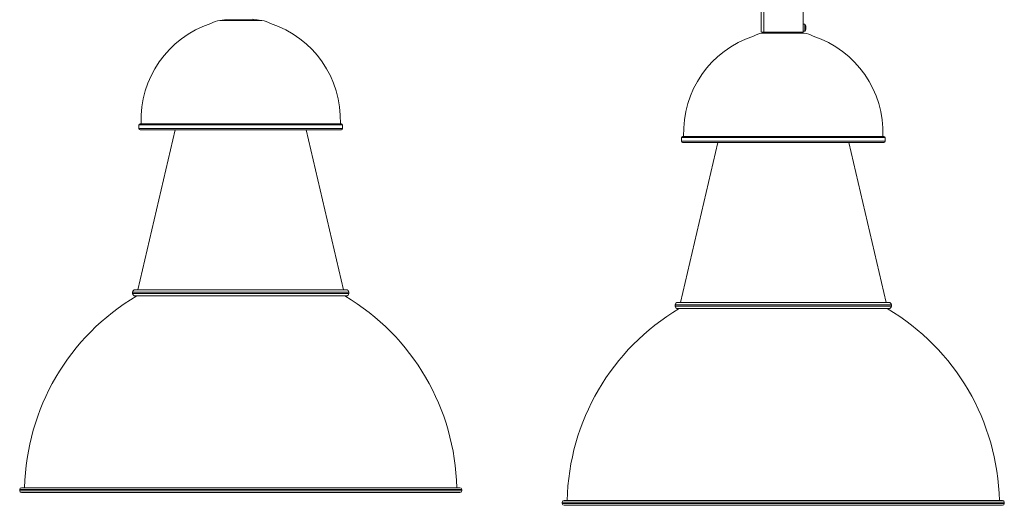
# Model space of a CAD drawing. Header units: millimetres. Extents: x -221 to 581, y -1633 to 212.
# Tile 1 of 6: x -221 to 581, y -1633 to -1237. Entities that reach past the tile are written whole.
import ezdxf

# ---------------------------------------------------------------- set-up
doc = ezdxf.new("R2010")
doc.units = ezdxf.units.MM

msp = doc.modelspace()

# ---------------------------------------------------------------- linework, layer by layer
at = {"color": 7, "linetype": 'Continuous', "lineweight": 15}
for p, q in [((383.27, -1167.31), (383.27, -1247.31)), ((385.44, -1167.31), (385.44, -1247.31)), ((417.41, -1167.31), (417.41, -1247.31)), ((-53.94, -1237.37), (-57.81, -1237.87)), ((-23.56, -1237.87), (-27.44, -1237.37)), ((418.66, -1241.01), (417.41, -1241.01)), ((383.27, -1247.31), (417.41, -1247.31)), ((387.9, -1247.73), (384.02, -1248.23)), ((418.27, -1248.23), (414.4, -1247.73)), ((417.41, -1246.61), (418.66, -1246.61)), ((418.9, -1246.46), (418.9, -1246.47)), ((419.64, -1243.44), (419.53, -1243.44)), ((419.53, -1244.18), (419.64, -1244.18)), ((-123.69, -1322.97), (-123.69, -1325.97)), ((-122.69, -1321.97), (41.31, -1321.97)), ((42.31, -1325.97), (42.31, -1322.97)), ((-93.95, -1326.97), (-124.52, -1457.22)), ((-122.69, -1326.97), (41.31, -1326.97)), ((43.14, -1457.22), (12.57, -1326.97)), ((347.89, -1337.33), (317.32, -1467.58)), ((318.15, -1333.33), (318.15, -1336.33)), ((319.15, -1332.33), (483.15, -1332.33)), ((319.15, -1337.33), (483.15, -1337.33)), ((484.98, -1467.58), (454.41, -1337.33)), ((484.15, -1336.33), (484.15, -1333.33)), ((-128.69, -1459.22), (-128.69, -1460.21)), ((-126.69, -1457.22), (45.31, -1457.22)), ((47.31, -1460.21), (47.31, -1459.22)), ((-126.69, -1462.21), (45.31, -1462.21)), ((313.15, -1469.58), (313.15, -1470.57)), ((315.15, -1467.58), (487.15, -1467.58)), ((315.15, -1472.57), (487.15, -1472.57)), ((489.15, -1470.57), (489.15, -1469.58)), ((137.81, -1618.45), (-219.19, -1618.45)), ((-220.69, -1619.95), (-220.69, -1620.95)), ((137.81, -1622.45), (-219.19, -1622.45)), ((139.31, -1620.95), (139.31, -1619.95)), ((221.15, -1630.31), (221.15, -1631.31)), ((579.65, -1628.81), (222.65, -1628.81)), ((579.65, -1632.81), (222.65, -1632.81)), ((581.15, -1631.31), (581.15, -1630.31))]:
    msp.add_line(p, q, dxfattribs=at)
at = {"color": 8, "linetype": 'Continuous', "lineweight": 15}
for p, q in [((-57.81, -1237.87), (-23.56, -1237.87)), ((-53.94, -1237.37), (-27.44, -1237.37)), ((384.02, -1248.23), (418.27, -1248.23)), ((387.9, -1247.73), (414.4, -1247.73)), ((-123.69, -1322.97), (42.31, -1322.97)), ((-123.69, -1325.97), (42.31, -1325.97)), ((318.15, -1333.33), (484.15, -1333.33)), ((318.15, -1336.33), (484.15, -1336.33)), ((-128.69, -1459.22), (47.31, -1459.22)), ((-128.69, -1460.21), (47.31, -1460.21)), ((313.15, -1469.58), (489.15, -1469.58)), ((313.15, -1470.57), (489.15, -1470.57)), ((139.31, -1619.95), (-220.69, -1619.95)), ((139.31, -1620.95), (-220.69, -1620.95)), ((581.15, -1630.31), (221.15, -1630.31)), ((581.15, -1631.31), (221.15, -1631.31))]:
    msp.add_line(p, q, dxfattribs=at)
at = {"color": 7, "linetype": 'Continuous', "lineweight": 15, "flags": 128}
for points in [[(-28.81, -1237.24), (-30.31, -1237.01), (-30.72, -1236.95)], [(391.18, -1247.31), (390.77, -1247.37), (389.27, -1247.61)], [(413.03, -1247.61), (411.53, -1247.37), (411.12, -1247.31)]]:
    msp.add_lwpolyline(points, dxfattribs=at)
at = {"color": 7, "linetype": 'Continuous', "lineweight": 15}
for centre, radius, start, end in [((-39.19, -1318.86), 82.7, 108.1869, 182.1575), ((-55.16, -1257.69), 20, 97.6395, 119.5004), ((-51.45, -1257.21), 20, 93.19982, 97.14843), ((-29.92, -1257.21), 20, 82.85157, 86.80018), ((-26.22, -1257.69), 20, 60.4996, 82.3605), ((-42.19, -1318.86), 82.7, 357.8425, 71.8131), ((428.13, -1242.76), 9.38, 170.0062, 184.10339), ((414.67, -1243.81), 5, 15.19724, 32.25657), ((414.67, -1243.81), 4.99, 6.49768, 15.17505), ((402.65, -1329.22), 82.7, 108.1869, 182.1575), ((386.68, -1268.05), 20, 97.6395, 119.5004), ((390.38, -1267.57), 20, 93.19982, 97.14843), ((411.91, -1267.57), 20, 82.85157, 86.80018), ((415.61, -1268.05), 20, 60.4996, 82.3605), ((418.67, -1246.34), 0.261, 266.90608, 342.6782), ((414.67, -1243.81), 5, 327.74343, 344.80276), ((414.67, -1243.81), 4.99, 344.82495, 353.50232), ((414.17, -1243.81), 5.37, 356.04926, 3.95074), ((414.04, -1243.57), 5.6, 1.39914, 3.39389), ((414.04, -1244.04), 5.6, 356.60611, 358.60086), ((399.65, -1329.22), 82.7, 357.8425, 71.8131), ((-122.69, -1322.97), 1, 90, 180), ((41.31, -1322.97), 1, 0, 90), ((-122.69, -1325.97), 1, 180, 270), ((41.31, -1325.97), 1, 270, 0), ((319.15, -1333.33), 1, 90, 180), ((319.15, -1336.33), 1, 180, 270), ((483.15, -1333.33), 1, 0, 90), ((483.15, -1336.33), 1, 270, 0), ((-126.69, -1459.22), 2, 90, 180), ((45.31, -1459.22), 2, 0, 90), ((-30.4, -1622.45), 186.29, 120.66304, 178.76963), ((-126.69, -1460.21), 2, 180, 270), ((-50.98, -1622.45), 186.29, 1.23037, 59.33696), ((45.31, -1460.21), 2, 270, 0), ((411.43, -1632.81), 186.29, 120.66304, 178.76963), ((315.15, -1469.58), 2, 90, 180), ((315.15, -1470.57), 2, 180, 270), ((390.86, -1632.81), 186.29, 1.23037, 59.33696), ((487.15, -1469.58), 2, 0, 90), ((487.15, -1470.57), 2, 270, 0), ((-219.19, -1619.95), 1.5, 90, 180), ((137.81, -1619.95), 1.5, 0, 90), ((-219.19, -1620.95), 1.5, 180, 270), ((137.81, -1620.95), 1.5, 270, 0), ((222.65, -1630.31), 1.5, 90, 180), ((222.65, -1631.31), 1.5, 180, 270), ((579.65, -1630.31), 1.5, 0, 90), ((579.65, -1631.31), 1.5, 270, 0)]:
    msp.add_arc(centre, radius, start, end, dxfattribs=at)
at = {"color": 8, "linetype": 'Continuous', "lineweight": 15}
for centre, radius, start, end in [((394.3, -1243.81), 24.52, 353.44234, 6.55766), ((392.8, -1243.82), 26.23, 354.22272, 5.87956)]:
    msp.add_arc(centre, radius, start, end, dxfattribs=at)

doc.saveas('drawing.dxf')
